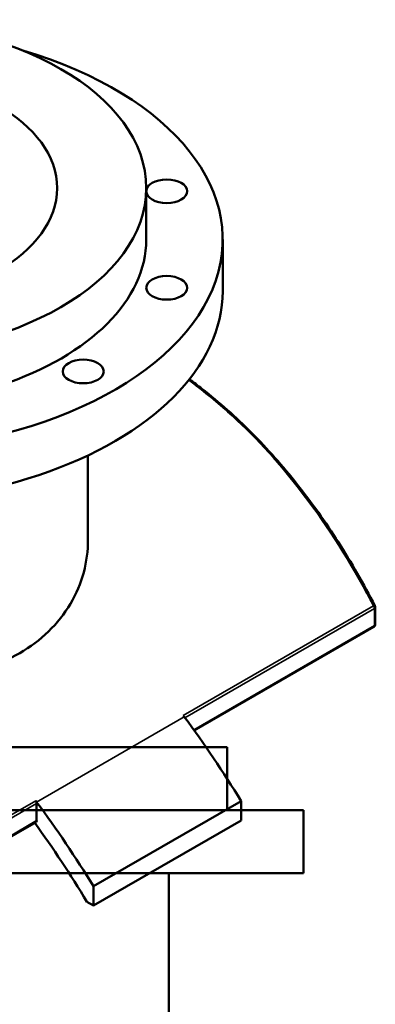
# Model space of a CAD drawing. Header units: millimetres. Extents: x -634 to 1182, y -305 to 944.
# Tile 13 of 13: x 957 to 1182, y 319 to 944. Entities that reach past the tile are written whole.
import ezdxf

# ---------------------------------------------------------------- set-up
doc = ezdxf.new("R2010")
doc.units = ezdxf.units.MM
doc.layers.add('Visible (ANSI)', color=7, linetype='Continuous', lineweight=50)
doc.layers.add('Visible Narrow (ANSI)', color=7, linetype='Continuous', lineweight=35)

msp = doc.modelspace()

# ---------------------------------------------------------------- linework, layer by layer
at = {"layer": 'Visible (ANSI)'}
for p, q in [((1037.08, 804.31), (1037.08, 836.97)), ((1085.58, 771.65), (1085.58, 804.31)), ((1000.08, 613.73), (1000.08, 667.38)), ((1182.47, 560.29), (1182.47, 571.12)), ((1181.47, 558.56), (1067.58, 492.81)), ((1088.38, 482.36), (718.38, 482.36)), ((1088.38, 442.36), (1088.38, 482.36)), ((967.51, 435.71), (967.51, 446.54)), ((1097.27, 448.1), (1003.58, 394)), ((1097.27, 448.1), (1097.27, 435.85)), ((1136.88, 442.36), (669.88, 442.36)), ((1136.88, 402.36), (1136.88, 442.36)), ((967.1, 434.79), (846.42, 365.12)), ((1097.27, 435.85), (1003.58, 381.75)), ((1136.88, 402.36), (669.88, 402.36)), ((1051.38, 222.36), (1051.38, 402.36)), ((1003.58, 381.75), (1003.58, 394)), ((999.41, 384.16), (1003.58, 381.75))]:
    msp.add_line(p, q, dxfattribs=at)
for centre, start, end in [((1180.47, 571.12), 0, 27.51468), ((1180.47, 560.29), 300, 0)]:
    msp.add_arc(centre, 2, start, end, dxfattribs=at)
for centre, major_axis in [((852.08, 836.97), (185, 0)), ((852.08, 836.97), (128.5, 0)), ((1050.09, 834.94), (-13, 0)), ((1050.09, 773.68), (-13, 0)), ((997.04, 720.62), (13, 0))]:
    msp.add_ellipse(centre, major_axis=major_axis, ratio=0.57735, dxfattribs=at)
for centre, major_axis, start_param, end_param in [((852.08, 804.31), (-233.5, 0), 5.187029, 10.520935), ((852.08, 804.31), (-185, 0), 0, 3.141593), ((852.08, 771.65), (-233.5, 0), 0, 3.141593), ((898.92, 312.88), (207.5, -359.4), 1.770219, 1.772815), ((898.92, 312.88), (207.5, -359.4), 1.614004, 1.770219), ((966.1, 447.35), (1, -1.73), 0.785398, 1.772815), ((805.23, 258.79), (-207.5, 359.4), 4.911812, 4.914408), ((805.23, 258.79), (-207.5, 359.4), 4.755597, 4.911812), ((805.23, 258.79), (200, -346.41), 1.599526, 1.750491), ((966.1, 436.53), (1, -1.73), 0, 0.785398)]:
    msp.add_ellipse(centre, major_axis=major_axis, ratio=0.57735, start_param=start_param, end_param=end_param, dxfattribs=at)
for points, knots in [([(1182.24, 572.04), (1178.62, 578.99), (1174.88, 585.82), (1167.15, 599.23), (1163.16, 605.8), (1154.93, 618.67), (1150.7, 624.95), (1141.98, 637.22), (1137.5, 643.19), (1128.31, 654.8), (1123.6, 660.44), (1113.94, 671.34), (1109, 676.6), (1098.9, 686.75), (1093.74, 691.62), (1083.22, 700.95), (1077.86, 705.41), (1069.78, 711.69), (1067.13, 713.68), (1064.46, 715.62)], [1.45965, 1.45965, 1.45965, 1.45965, 3.892003, 3.892003, 6.324357, 6.324357, 8.75671, 8.75671, 11.189064, 11.189064, 13.621418, 13.621418, 16.053771, 16.053771, 18.486125, 18.486125, 20.918478, 20.918478, 22.092291, 22.092291, 22.092291, 22.092291]), ([(956.73, 541.98), (950.1, 538.15), (942.61, 534.86), (926.37, 529.72), (917.6, 527.88), (899.37, 525.7), (889.89, 525.35), (870.86, 525.95), (861.31, 526.89), (842.86, 529.67), (833.31, 531.61), (814.27, 536.42), (804.79, 539.29), (786.55, 545.69), (777.79, 549.21), (761.54, 556.59), (754.06, 560.43), (740.8, 568.09), (734.6, 572.14), (723.7, 580.44), (719.01, 584.68), (711.49, 593.15), (708.66, 597.39), (704.95, 605.71), (704.08, 609.79), (704.08, 613.73)], [0, 0, 0, 0, 2.815377, 2.815377, 5.630755, 5.630755, 8.446132, 8.446132, 11.26151, 11.26151, 14.075148, 14.075148, 16.888786, 16.888786, 19.702424, 19.702424, 22.516063, 22.516063, 25.329701, 25.329701, 28.143339, 28.143339, 30.956978, 30.956978, 33.770616, 33.770616, 33.770616, 33.770616]), ([(1000.08, 613.73), (1000.08, 607.01), (999.2, 600.05), (995.5, 586.32), (992.67, 579.56), (985.15, 566.88), (980.46, 560.95), (969.57, 550.42), (963.37, 545.81), (956.73, 541.98)], [78.802741, 78.802741, 78.802741, 78.802741, 81.618119, 81.618119, 84.433496, 84.433496, 87.248874, 87.248874, 90.064251, 90.064251, 90.064251, 90.064251])]:
    msp.add_open_spline(points, degree=3, knots=knots, dxfattribs=at)
at = {"layer": 'Visible Narrow (ANSI)'}
for p, q in [((1181.25, 572.03), (1060.57, 502.36)), ((1061.66, 500.89), (1181.88, 570.3)), ((1181.88, 570.3), (1181.88, 559.48)), ((1181.88, 559.48), (1067.23, 493.28)), ((1061.21, 501.51), (967.51, 447.41)), ((966.88, 448.27), (846.2, 378.59)), ((846.84, 376.86), (967.51, 446.54)), ((967.51, 435.71), (846.84, 366.04))]:
    msp.add_line(p, q, dxfattribs=at)
for centre, major_axis, ratio, start_param, end_param in [((1180.47, 571.12), (1.77, 0.92), 0.270763, 0, 0.980778), ((1180.47, 571.12), (1, -1.73), 0.57735, 0.785398, 1.772815), ((1180.47, 571.12), (2, 0), 0.57735, 5.497787, 6.283185), ((1180.47, 560.29), (1, -1.73), 0.57735, 0, 0.785398), ((1180.47, 560.29), (2, 0), 0.57735, 5.497787, 6.283185)]:
    msp.add_ellipse(centre, major_axis=major_axis, ratio=ratio, start_param=start_param, end_param=end_param, dxfattribs=at)
msp.add_open_spline([(1064.04, 715.1), (1072.47, 708.94), (1080.7, 702.26), (1104.73, 680.73), (1119.82, 664.41), (1149.71, 626.12), (1164.17, 603.68), (1178.52, 577.21), (1179.89, 574.63), (1181.25, 572.03)], degree=3, knots=[-21.999325, -21.999325, -21.999325, -21.999325, -18.285825, -18.285825, -10.83963, -10.83963, -2.368103, -2.368103, -1.45965, -1.45965, -1.45965, -1.45965], dxfattribs=at)

doc.saveas('drawing.dxf')
